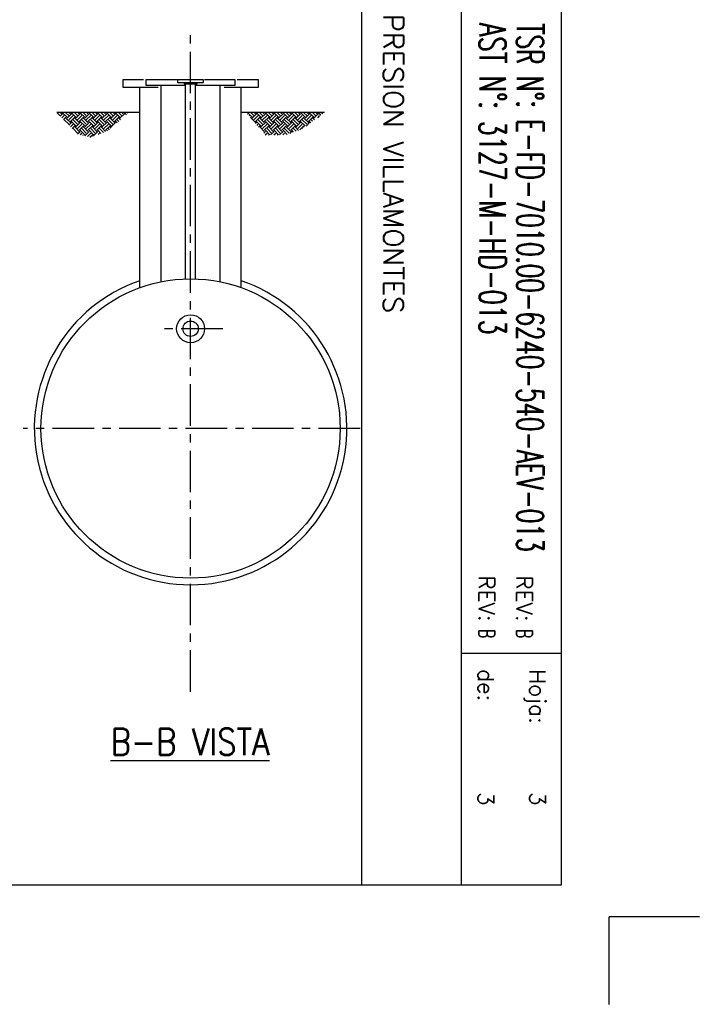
# Model space of a CAD drawing. Extents: x 0 to 379, y -13 to 254.
# Tile 4 of 6: x 277 to 379, y -13 to 135. Entities that reach past the tile are written whole.
import ezdxf
from ezdxf.enums import TextEntityAlignment as Align

# ---------------------------------------------------------------- set-up
doc = ezdxf.new("R2010")
doc.units = 0
doc.header["$LTSCALE"] = 5
doc.header["$MEASUREMENT"] = 0
doc.linetypes.add('CENTER', pattern=[2, 1.25, -0.25, 0.25, -0.25])
doc.linetypes.add('HIDDEN', pattern=[0.375, 0.25, -0.125])
doc.layers.get('0').update_dxf_attribs({"linetype": 'CONTINUOUS'})
for name, color, linetype in [('1', 1, 'CONTINUOUS'), ('3', 3, 'CONTINUOUS'), ('4', 4, 'CONTINUOUS'), ('6', 6, 'CONTINUOUS'), ('9', 9, 'CONTINUOUS'), ('HI', 2, 'HIDDEN'), ('TEXTO', 3, 'CONTINUOUS')]:
    doc.layers.add(name, color=color, linetype=linetype)
doc.styles.add('AK1', font='ROMANS.shx')
doc.styles.get("Standard").update_dxf_attribs({"font": 'romans.shx', "width": 0.85})

# ---------------------------------------------------------------- blocks, each defined once
blk = doc.blocks.new('*X4')
at = {"color": 0}
for p, q in [((54232.9, 28823.4), (54206.5, 28849.8)), ((54242.8, 28833.4), (54226.4, 28849.8)), ((54252.8, 28843.3), (54246.3, 28849.8)), ((54285.9, 28823.4), (54259.5, 28849.8)), ((54295.9, 28833.4), (54279.4, 28849.8)), ((54305.8, 28843.3), (54299.3, 28849.8)), ((54338.9, 28823.4), (54312.6, 28849.8)), ((54348.9, 28833.4), (54332.5, 28849.8)), ((54358.8, 28843.3), (54352.3, 28849.8)), ((54392, 28823.4), (54365.6, 28849.8)), ((54401.9, 28833.4), (54385.5, 28849.8)), ((54411.9, 28843.3), (54405.4, 28849.8)), ((54445, 28823.4), (54418.6, 28849.8)), ((54455, 28833.4), (54438.5, 28849.8)), ((54464.9, 28843.3), (54458.4, 28849.8)), ((54498, 28823.4), (54471.7, 28849.8)), ((54508, 28833.4), (54491.6, 28849.8)), ((54517.9, 28843.3), (54511.4, 28849.8)), ((54551.1, 28823.4), (54524.7, 28849.8)), ((54561, 28833.4), (54544.6, 28849.8)), ((54571, 28843.3), (54564.5, 28849.8)), ((54604.1, 28823.4), (54577.7, 28849.8)), ((54614.1, 28833.4), (54597.6, 28849.8)), ((54624, 28843.3), (54617.5, 28849.8)), ((54646.7, 28833.9), (54630.8, 28849.8)), ((54658.3, 28842.2), (54650.7, 28849.8)), ((54204.9, 28841.9), (54206.4, 28843.3)), ((54214, 28831.1), (54216.3, 28833.4)), ((54223.1, 28820.3), (54226.3, 28823.4)), ((54252.8, 28790.3), (54226.3, 28816.8)), ((54232.9, 28816.8), (54259.4, 28843.3)), ((54242.8, 28806.9), (54269.3, 28833.4)), ((54252.8, 28796.9), (54279.3, 28823.4)), ((54253.5, 28784.4), (54259.4, 28790.3)), ((54285.9, 28770.4), (54259.4, 28796.9)), ((54295.9, 28780.4), (54269.3, 28806.9)), ((54305.8, 28790.3), (54279.3, 28816.8)), ((54285.9, 28816.8), (54312.4, 28843.3)), ((54285.9, 28763.8), (54312.4, 28790.3)), ((54295.9, 28806.9), (54322.4, 28833.4)), ((54305.8, 28796.9), (54332.3, 28823.4)), ((54338.9, 28770.4), (54312.4, 28796.9)), ((54348.9, 28780.4), (54322.4, 28806.9)), ((54358.8, 28790.3), (54332.3, 28816.8)), ((54338.9, 28816.8), (54365.5, 28843.3)), ((54338.9, 28763.8), (54365.5, 28790.3)), ((54348.9, 28806.9), (54375.4, 28833.4)), ((54358.8, 28796.9), (54385.4, 28823.4)), ((54392, 28770.4), (54365.5, 28796.9)), ((54401.9, 28780.4), (54375.4, 28806.9)), ((54411.9, 28790.3), (54385.4, 28816.8)), ((54392, 28816.8), (54418.5, 28843.3)), ((54392, 28763.8), (54418.5, 28790.3)), ((54401.9, 28806.9), (54428.4, 28833.4)), ((54411.9, 28796.9), (54438.4, 28823.4)), ((54445, 28770.4), (54418.5, 28796.9)), ((54455, 28780.4), (54428.4, 28806.9)), ((54464.9, 28790.3), (54438.4, 28816.8)), ((54445, 28816.8), (54471.5, 28843.3)), ((54445, 28763.8), (54471.5, 28790.3)), ((54455, 28806.9), (54481.5, 28833.4)), ((54464.9, 28796.9), (54491.4, 28823.4)), ((54498, 28770.4), (54471.5, 28796.9)), ((54508, 28780.4), (54481.5, 28806.9)), ((54517.9, 28790.3), (54491.4, 28816.8)), ((54498, 28816.8), (54524.6, 28843.3)), ((54498, 28763.8), (54524.6, 28790.3)), ((54508, 28806.9), (54534.5, 28833.4)), ((54517.9, 28796.9), (54544.4, 28823.4)), ((54551.1, 28770.4), (54524.6, 28796.9)), ((54561, 28780.4), (54534.5, 28806.9)), ((54571, 28790.3), (54544.4, 28816.8)), ((54551.1, 28816.8), (54577.6, 28843.3)), ((54556.9, 28769.6), (54577.6, 28790.3)), ((54561, 28806.9), (54587.5, 28833.4)), ((54571, 28796.9), (54597.5, 28823.4)), ((54584.9, 28789.6), (54577.6, 28796.9)), ((54596.5, 28797.9), (54587.5, 28806.9)), ((54608.1, 28806.2), (54597.5, 28816.8)), ((54604.1, 28816.8), (54630.6, 28843.3)), ((54627, 28819.8), (54640.6, 28833.4)), ((54262.6, 28773.6), (54269.3, 28780.4)), ((54271.8, 28762.9), (54279.3, 28770.4)), ((54305.8, 28737.3), (54279.3, 28763.8)), ((54295.9, 28753.8), (54322.4, 28780.4)), ((54302.1, 28727), (54312.4, 28737.3)), ((54305.8, 28743.9), (54332.3, 28770.4)), ((54310.7, 28715.6), (54322.4, 28727.3)), ((54338.9, 28717.4), (54312.4, 28743.9)), ((54348.9, 28727.3), (54322.4, 28753.8)), ((54358.8, 28737.3), (54332.3, 28763.8)), ((54343.8, 28715.6), (54365.5, 28737.3)), ((54348.9, 28753.8), (54375.4, 28780.4)), ((54358.8, 28743.9), (54385.4, 28770.4)), ((54363.7, 28715.6), (54375.4, 28727.3)), ((54392, 28717.4), (54365.5, 28743.9)), ((54401.9, 28727.3), (54375.4, 28753.8)), ((54411.9, 28737.3), (54385.4, 28763.8)), ((54396.9, 28715.6), (54418.5, 28737.3)), ((54401.9, 28753.8), (54428.4, 28780.4)), ((54411.9, 28743.9), (54438.4, 28770.4)), ((54416.7, 28715.6), (54428.4, 28727.3)), ((54443.5, 28718.9), (54418.5, 28743.9)), ((54455, 28727.3), (54428.4, 28753.8)), ((54464.9, 28737.3), (54438.4, 28763.8)), ((54455, 28753.8), (54481.5, 28780.4)), ((54458.6, 28724.3), (54471.5, 28737.3)), ((54464.9, 28743.9), (54491.4, 28770.4)), ((54482.5, 28732.9), (54471.5, 28743.9)), ((54497.2, 28738.1), (54481.5, 28753.8)), ((54511.8, 28743.3), (54491.4, 28763.8)), ((54508, 28753.8), (54534.5, 28780.4)), ((54520.5, 28746.4), (54544.4, 28770.4)), ((54534.7, 28753.7), (54534.5, 28753.8)), ((54546.3, 28762), (54544.4, 28763.8)), ((54330.6, 28715.6), (54332.3, 28717.4)), ((54383.6, 28715.6), (54385.4, 28717.4)), ((54438, 28717), (54438.4, 28717.4))]:
    blk.add_line(p, q, dxfattribs=at)
blk = doc.blocks.new('*X3')
at = {"color": 0}
for p, q in [((53076.1, 28833.4), (53059.7, 28849.8)), ((53086, 28843.3), (53079.6, 28849.8)), ((53119.2, 28823.4), (53092.8, 28849.8)), ((53129.1, 28833.4), (53112.7, 28849.8)), ((53139.1, 28843.3), (53132.6, 28849.8)), ((53172.2, 28823.4), (53145.8, 28849.8)), ((53182.2, 28833.4), (53165.7, 28849.8)), ((53192.1, 28843.3), (53185.6, 28849.8)), ((53225.3, 28823.4), (53198.9, 28849.8)), ((53235.2, 28833.4), (53218.8, 28849.8)), ((53245.1, 28843.3), (53238.7, 28849.8)), ((53278.3, 28823.4), (53251.9, 28849.8)), ((53288.2, 28833.4), (53271.8, 28849.8)), ((53298.2, 28843.3), (53291.7, 28849.8)), ((53331.3, 28823.4), (53304.9, 28849.8)), ((53341.3, 28833.4), (53324.8, 28849.8)), ((53351.2, 28843.3), (53344.7, 28849.8)), ((53384.4, 28823.4), (53358, 28849.8)), ((53394.3, 28833.4), (53377.9, 28849.8)), ((53404.2, 28843.3), (53397.7, 28849.8)), ((53437.4, 28823.4), (53411, 28849.8)), ((53447.3, 28833.4), (53430.9, 28849.8)), ((53457.3, 28843.3), (53450.8, 28849.8)), ((53476.3, 28837.6), (53464, 28849.8)), ((53486.8, 28846.9), (53483.9, 28849.8)), ((53078.3, 28829), (53092.7, 28843.3)), ((53088, 28818.8), (53102.6, 28833.4)), ((53097.7, 28808.6), (53112.6, 28823.4)), ((53129.1, 28780.4), (53102.6, 28806.9)), ((53139.1, 28790.3), (53112.6, 28816.8)), ((53119.2, 28816.8), (53145.7, 28843.3)), ((53129.1, 28806.9), (53155.6, 28833.4)), ((53130.1, 28774.7), (53145.7, 28790.3)), ((53139.1, 28796.9), (53165.6, 28823.4)), ((53172.2, 28770.4), (53145.7, 28796.9)), ((53182.2, 28780.4), (53155.6, 28806.9)), ((53192.1, 28790.3), (53165.6, 28816.8)), ((53172.2, 28816.8), (53198.7, 28843.3)), ((53172.2, 28763.8), (53198.7, 28790.3)), ((53182.2, 28806.9), (53208.7, 28833.4)), ((53192.1, 28796.9), (53218.6, 28823.4)), ((53225.3, 28770.4), (53198.7, 28796.9)), ((53235.2, 28780.4), (53208.7, 28806.9)), ((53245.1, 28790.3), (53218.6, 28816.8)), ((53225.3, 28816.8), (53251.8, 28843.3)), ((53225.3, 28763.8), (53251.8, 28790.3)), ((53235.2, 28806.9), (53261.7, 28833.4)), ((53245.1, 28796.9), (53271.7, 28823.4)), ((53278.3, 28770.4), (53251.8, 28796.9)), ((53288.2, 28780.4), (53261.7, 28806.9)), ((53298.2, 28790.3), (53271.7, 28816.8)), ((53278.3, 28816.8), (53304.8, 28843.3)), ((53278.3, 28763.8), (53304.8, 28790.3)), ((53288.2, 28806.9), (53314.7, 28833.4)), ((53298.2, 28796.9), (53324.7, 28823.4)), ((53331.3, 28770.4), (53304.8, 28796.9)), ((53341.3, 28780.4), (53314.7, 28806.9)), ((53351.2, 28790.3), (53324.7, 28816.8)), ((53331.3, 28816.8), (53357.8, 28843.3)), ((53331.3, 28763.8), (53357.8, 28790.3)), ((53341.3, 28806.9), (53367.8, 28833.4)), ((53351.2, 28796.9), (53377.7, 28823.4)), ((53384.4, 28770.4), (53357.8, 28796.9)), ((53394.3, 28780.4), (53367.8, 28806.9)), ((53404.2, 28790.3), (53377.7, 28816.8)), ((53384.4, 28816.8), (53410.9, 28843.3)), ((53384.4, 28763.8), (53410.9, 28790.3)), ((53394.3, 28806.9), (53420.8, 28833.4)), ((53404.2, 28796.9), (53430.8, 28823.4)), ((53420, 28787.8), (53410.9, 28796.9)), ((53430.5, 28797.2), (53420.8, 28806.9)), ((53441.1, 28806.5), (53430.8, 28816.8)), ((53437.4, 28816.8), (53463.9, 28843.3)), ((53139.8, 28764.5), (53155.6, 28780.4)), ((53149.5, 28754.3), (53165.6, 28770.4)), ((53182.2, 28727.3), (53155.6, 28753.8)), ((53192.1, 28737.3), (53165.6, 28763.8)), ((53182.2, 28753.8), (53208.7, 28780.4)), ((53183.1, 28721.6), (53198.7, 28737.3)), ((53192.1, 28743.9), (53218.6, 28770.4)), ((53225.3, 28717.4), (53198.7, 28743.9)), ((53199, 28717.6), (53208.7, 28727.3)), ((53235.2, 28727.3), (53208.7, 28753.8)), ((53245.1, 28737.3), (53218.6, 28763.8)), ((53225.5, 28711), (53251.8, 28737.3)), ((53235.2, 28753.8), (53261.7, 28780.4)), ((53241.4, 28707), (53261.7, 28727.3)), ((53245.1, 28743.9), (53271.7, 28770.4)), ((53278.3, 28717.4), (53251.8, 28743.9)), ((53288.2, 28727.3), (53261.7, 28753.8)), ((53298.2, 28737.3), (53271.7, 28763.8)), ((53278.3, 28710.7), (53304.8, 28737.3)), ((53288.2, 28753.8), (53314.7, 28780.4)), ((53298.2, 28743.9), (53324.7, 28770.4)), ((53323.2, 28725.5), (53304.8, 28743.9)), ((53306.8, 28719.4), (53314.7, 28727.3)), ((53337.6, 28730.9), (53314.7, 28753.8)), ((53351.2, 28737.3), (53324.7, 28763.8)), ((53341.3, 28753.8), (53367.8, 28780.4)), ((53351.2, 28743.9), (53377.7, 28770.4)), ((53361.8, 28740), (53357.8, 28743.9)), ((53374.2, 28747.4), (53367.8, 28753.8)), ((53384.8, 28756.7), (53377.7, 28763.8)), ((53214.9, 28713.6), (53218.6, 28717.4)), ((53257.3, 28703), (53271.7, 28717.4)), ((53275, 28707.4), (53271.7, 28710.7))]:
    blk.add_line(p, q, dxfattribs=at)
blk = doc.blocks.new('ERT')
at = {"layer": '1', "linetype": 'Continuous'}
blk.add_line((-14.97, -6), (-4, -6), dxfattribs=at)
at = {"layer": '1'}
blk.add_line((-4, -17.29), (-4, -6), dxfattribs=at)

msp = doc.modelspace()

# ---------------------------------------------------------------- linework, layer by layer
at = {"layer": '1', "linetype": 'CENTER'}
for p, q in [((302.83, 33.84), (302.83, 133.43)), ((307.67, 88.43), (298, 88.43)), ((328.32, 73.43), (277.64, 73.43))]:
    msp.add_line(p, q, dxfattribs=at)
at = {"layer": '1'}
for p, q in [((295.21, 120.93), (282.73, 120.93)), ((322.99, 120.93), (310.45, 120.93))]:
    msp.add_line(p, q, dxfattribs=at)
at = {"layer": '3'}
for p, q in [((292.67, 125.89), (295.72, 125.89)), ((292.67, 124.69), (292.67, 125.89)), ((294.18, 125.93), (295.74, 125.93)), ((294.18, 125.89), (294.18, 125.93)), ((296.17, 125.01), (296.17, 125.89)), ((296.17, 125.89), (300.81, 125.89)), ((297.67, 125.93), (300.79, 125.93)), ((297.67, 125.89), (297.67, 125.93)), ((300.93, 125.41), (300.93, 125.89)), ((300.93, 125.89), (304.74, 125.89)), ((301.69, 125.93), (303.98, 125.93)), ((301.69, 125.89), (301.69, 125.93)), ((303.98, 125.93), (303.98, 125.89)), ((304.74, 125.89), (304.74, 125.41)), ((304.93, 125.89), (309.5, 125.89)), ((304.95, 125.93), (307.99, 125.93)), ((307.99, 125.93), (307.99, 125.89)), ((309.5, 125.89), (309.5, 125.01)), ((309.82, 125.89), (312.99, 125.89)), ((309.86, 125.93), (311.49, 125.93)), ((311.49, 125.93), (311.49, 125.89)), ((312.99, 125.89), (312.99, 124.69)), ((297.98, 124.69), (292.67, 124.69)), ((295.21, 94.6), (295.21, 124.69)), ((302.08, 125.01), (296.17, 125.01)), ((298.39, 95.48), (298.39, 125.01)), ((304.74, 125.41), (300.93, 125.41)), ((301.86, 125.41), (301.86, 125.25)), ((301.86, 125.25), (303.81, 125.25)), ((302.08, 95.91), (302.08, 125.25)), ((303.59, 95.91), (303.59, 125.25)), ((309.5, 125.01), (303.59, 125.01)), ((303.81, 125.25), (303.81, 125.41)), ((307.28, 95.48), (307.28, 125.01)), ((312.99, 124.69), (307.88, 124.69)), ((310.45, 94.6), (310.45, 124.69))]:
    msp.add_line(p, q, dxfattribs=at)
for centre, radius in [((302.83, 73.43), 22.5), ((302.83, 88.43), 2.1), ((302.83, 88.43), 1.16)]:
    msp.add_circle(centre, radius, dxfattribs=at)
msp.add_arc((302.83, 73.43), 23.5, 108.9205, 71.0795, dxfattribs=at)
at = {"layer": '9', "linetype": 'Continuous'}
for p, q in [((328.6, 4.8), (328.6, 214.8)), ((343.6, 4.8), (343.6, 214.8)), ((358.6, 4.8), (358.6, 214.8)), ((358.6, 39.6), (343.6, 39.6)), ((358.6, 39.6), (343.6, 39.6)), ((26.2, 4.8), (358.6, 4.8))]:
    msp.add_line(p, q, dxfattribs=at)

# ---------------------------------------------------------------- block references
at = {"layer": '1', "xscale": 0.025, "yscale": 0.025, "zscale": 0.025}
for name in ['*X3', '*X4']:
    msp.add_blockref(name, (-1043.73, -600.32), dxfattribs=at)
at = {"layer": 'HI', "xscale": 1.200000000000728, "yscale": 1.200000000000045, "zscale": 1.2, "rotation": 89.99999999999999}
msp.add_blockref('ERT', (358.6, 4.8), dxfattribs=at)

# ---------------------------------------------------------------- texts
at = {"layer": '3', "linetype": 'Continuous', "style": 'AK1'}
for s, p in [('de:', (346.05, 37.25)), ('Hoja:', (353.82, 37.25)), ('3', (346.05, 18.77)), ('3', (353.82, 18.77))]:
    msp.add_text(s, height=2.4, rotation=270, dxfattribs=at).set_placement(p)
at = {"layer": '4', "color": 3, "style": 'AK1'}
msp.add_text('OBRA:    GASYRG ESTACION DE COMPRESION VILLAMONTES', height=3, rotation=270, dxfattribs=at).set_placement((331.83, 211.55))
for s, width, p, p2 in [('REV:', 0.953546, (346.18, 51.36), (346.18, 44.38)), ('REV:', 0.953546, (351.84, 51.36), (351.84, 44.38)), ('B', 0.676526, (346.18, 43.29), (346.18, 41.9)), ('B', 0.676526, (351.84, 43.29), (351.84, 41.9))]:
    msp.add_text(s, height=2.4, rotation=270, dxfattribs=dict(at, width=width)).set_placement(p, p2, align=Align.FIT)
at = {"layer": '6', "linetype": 'Continuous', "style": 'AK1'}
for s, width, p, p2 in [('AST N°: 3127-M-HD-013', 0.586987, (346.26, 134.38), (346.26, 87.53)), ('TSR N°: E-FD-7010.00-6240-540-AEV-013', 0.567309, (351.92, 134.38), (351.92, 54.84))]:
    msp.add_text(s, height=4, rotation=270, dxfattribs=dict(at, width=width)).set_placement(p, p2, align=Align.FIT)
at = {"layer": 'TEXTO', "color": 6, "width": 0.85}
msp.add_text('%%UB-B VISTA', height=4, dxfattribs=at).set_placement((302.74, 24.33), align=Align.CENTER)

doc.saveas('drawing.dxf')
